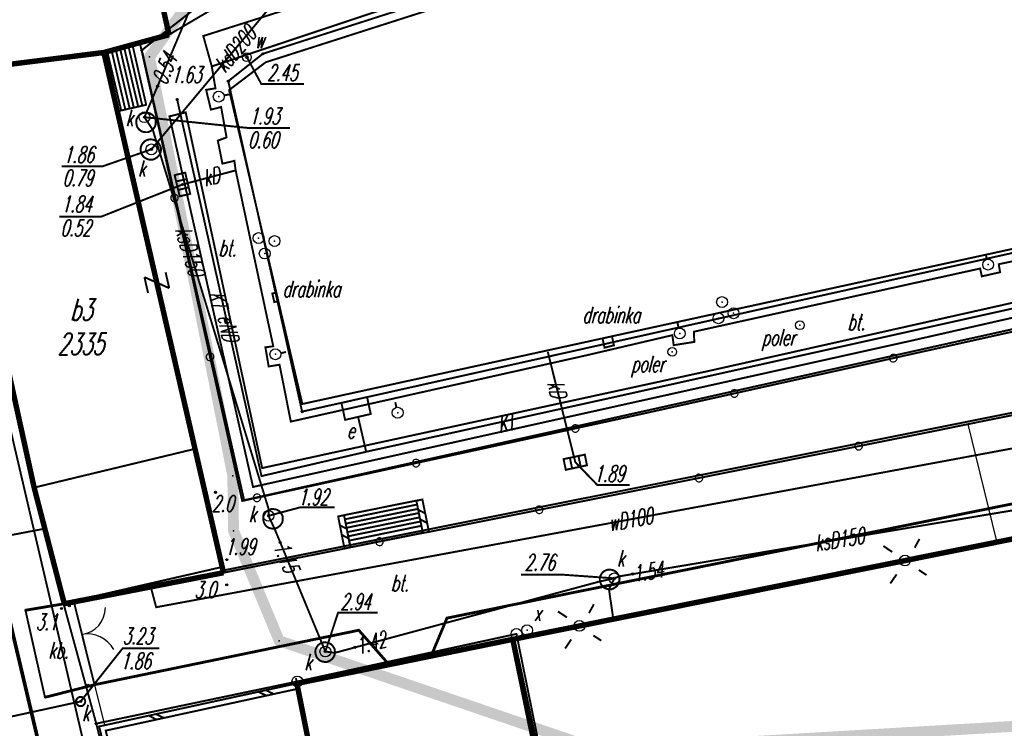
# Model space of a CAD drawing. Extents: x 6425777 to 6426103, y 6050596 to 6051176.
# Tile 62 of 72: x 6425816 to 6425862, y 6051007 to 6051040. Entities that reach past the tile are written whole.
import ezdxf

# ---------------------------------------------------------------- set-up
doc = ezdxf.new("R2010")
doc.units = 0
doc.header["$MEASUREMENT"] = 0
for name, pattern in [('BUR', [3, 2, -1]), ('GUZ', [1.5, 1, -0.5]), ('KOR', [4, 3, -1])]:
    doc.linetypes.add(name, pattern=pattern)
doc.layers.get('0').update_dxf_attribs({"linetype": 'CONTINUOUS'})
for name, color, linetype in [('202_punkt_graniczny', 7, 'CONTINUOUS'), ('203_punkt_graniczny', 7, 'CONTINUOUS'), ('218_kontur_uzytku_gruntowego', 96, 'GUZ'), ('219_dzialka_ewidencyjna', 7, 'CONTINUOUS'), ('312_budynek_ewidencyjny', 7, 'CONTINUOUS'), ('312_oznaczenie_budynku_ewidencyjnego', 7, 'CONTINUOUS'), ('312_oznaczenie_budynku_ewidencyjnego_Atr124', 7, 'CONTINUOUS'), ('320_blok___kondygnacja_nadziemna', 7, 'CONTINUOUS'), ('352_schody', 7, 'CONTINUOUS'), ('449_Sciana_oporowa_rysunek', 7, 'CONTINUOUS'), ('450_Sciana_oporowa_symb__osiowy', 7, 'CONTINUOUS'), ('622_Punkt_rzednej_przewodu_SKPOD', 36, 'CONTINUOUS'), ('622_Punkt_rzednej_przewodu_SKPOD_Atr2', 36, 'CONTINUOUS'), ('905_Brama_w_ogrodzeniu', 7, 'CONTINUOUS'), ('991_Przehaczenie', 7, 'CONTINUOUS'), ('GEO_KOM_inny_obiekt_zwiazany_z_woda', 7, 'CONTINUOUS'), ('GEO_KOM_kanal_technologiczny', 7, 'CONTINUOUS'), ('GEO_KOM_kratka_sciekowa', 36, 'CONTINUOUS'), ('GEO_KOM_kraweznik', 7, 'CONTINUOUS'), ('GEO_KOM_latarnia_na_scianie', 7, 'CONTINUOUS'), ('GEO_KOM_obszar_utwardzony', 7, 'KOR'), ('GEO_KOM_ogrodzenie', 7, 'CONTINUOUS'), ('GEO_KOM_poler', 7, 'CONTINUOUS'), ('GEO_KOM_rampa', 7, 'CONTINUOUS'), ('GEO_KOM_sciana_oporowa', 7, 'CONTINUOUS'), ('GEO_KOM_siec_k', 36, 'CONTINUOUS'), ('GEO_KOM_szafa_elektroenergetyczna', 1, 'CONTINUOUS'), ('Granica_Natura_2000', 70, 'BUR'), ('komora_podziemna___przewod_kanalizacyjny__powierzchnia_', 36, 'CONTINUOUS'), ('kraweznik__linia_', 7, 'CONTINUOUS'), ('odboj_lub_dalba__punkt_', 7, 'CONTINUOUS'), ('ogrodzenie_trwale__linia_', 7, 'CONTINUOUS'), ('poler__punkt_', 7, 'CONTINUOUS'), ('przewod_elektroenergetyczny__linia_', 1, 'CONTINUOUS'), ('przewod_elektroenergetyczny__linia__Atr1', 1, 'CONTINUOUS'), ('przewod_kanalizacyjny__linia_', 36, 'CONTINUOUS'), ('przewod_kanalizacyjny__linia__Atr1', 36, 'CONTINUOUS'), ('przewod_telekomunikacyjny__linia_', 30, 'CONTINUOUS'), ('przewod_wodociagowy__linia_', 5, 'CONTINUOUS'), ('przewod_wodociagowy__linia__Atr1', 5, 'CONTINUOUS'), ('punkt_o_okreslonej_wysokosci__siec_kanalizacyjna_', 36, 'CONTINUOUS'), ('punkt_o_okreslonej_wysokosci__siec_kanalizacyjna__Atr2', 36, 'CONTINUOUS'), ('punkt_o_okreslonej_wysokosci__siec_kanalizacyjna__Atr3', 36, 'CONTINUOUS'), ('punkt_o_okreslonej_wysokosci__siec_wodociagowa_', 5, 'CONTINUOUS'), ('punkt_o_okreslonej_wysokosci__siec_wodociagowa__Atr2', 5, 'CONTINUOUS'), ('punkt_wysokosciowy_naturalny', 7, 'CONTINUOUS'), ('punkt_wysokosciowy_naturalny_Atr2', 7, 'CONTINUOUS'), ('punkt_wysokosciowy_sztuczny', 7, 'CONTINUOUS'), ('punkt_wysokosciowy_sztuczny_Atr2', 7, 'CONTINUOUS'), ('tor_kolejowy__linia_', 7, 'CONTINUOUS'), ('wlaz___siec_kanalizacyjna__powierzchnia_', 7, 'CONTINUOUS'), ('wlaz___siec_kanalizacyjna__powierzchnia__Atr17', 7, 'CONTINUOUS'), ('wlaz___siec_niezidentyfikowana__powierzchnia_', 7, 'CONTINUOUS'), ('wlaz_okragly___siec_kanalizacyjna__punkt_', 7, 'CONTINUOUS'), ('wlaz_okragly___siec_kanalizacyjna__punkt__Atr17', 7, 'CONTINUOUS'), ('wlaz_okragly___siec_niezidentyfikowana__punkt_', 7, 'CONTINUOUS'), ('wlaz_okragly___siec_niezidentyfikowana__punkt__Atr17', 7, 'CONTINUOUS'), ('zasuwa___siec_wodociagowa__punkt_', 5, 'CONTINUOUS'), ('zasuwa___siec_wodociagowa__punkt__Atr17', 5, 'CONTINUOUS')]:
    doc.layers.add(name, color=color, linetype=linetype)
doc.styles.get("Standard").update_dxf_attribs({"font": 'simplex.shx', "width": 0.85})

# ---------------------------------------------------------------- blocks, each defined once
blk = doc.blocks.new('202')
at = {"color": 0, "linetype": 'Continuous'}
blk.add_circle((0, 0), 0.5, dxfattribs=at)
blk = doc.blocks.new('203')
at = {"color": 0, "linetype": 'Continuous'}
blk.add_circle((0, 0), 0.1, dxfattribs=at)
blk = doc.blocks.new('801')
at = {"color": 0, "linetype": 'Continuous'}
blk.add_circle((0, 0), 0.1, dxfattribs=at)

msp = doc.modelspace()

# ---------------------------------------------------------------- linework, layer by layer
for p in [(6425822.017, 6051038.683), (6425820.36, 6051038.23), (6425821.69, 6051038.53), (6425822.11, 6051038.34), (6425827.68, 6051038.17), (6425822.461, 6051038.025), (6425826.95, 6051038.01), (6425827.81, 6051037.78), (6425826.09, 6051036.91), (6425822.84, 6051036.68), (6425826.13, 6051036.5), (6425823.73, 6051036.09), (6425823.73, 6051036.07), (6425825.65, 6051036.2), (6425820.98, 6051035.52), (6425822.31, 6051035.82), (6425822.23, 6051035.25), (6425822.61, 6051034.68), (6425822.55, 6051033.77), (6425827.485, 6051029.685), (6425828.22, 6051029.545), (6425827.766, 6051028.97), (6425861.08, 6051028.46), (6425828.119, 6051027.13), (6425828.304, 6051027.173), (6425828.209, 6051026.734), (6425828.396, 6051026.778), (6425848.829, 6051026.738), (6425826.155, 6051026.047), (6425848.662, 6051025.989), (6425849.357, 6051026.217), (6425825.498, 6051025.901), (6425852.416, 6051025.667), (6425843.323, 6051025.063), (6425843.758, 6051025.159), (6425844.45, 6051025.31), (6425846.88, 6051025.29), (6425843.417, 6051024.634), (6425843.849, 6051024.744), (6425828.26, 6051024.33), (6425840.81, 6051024.41), (6425846.537, 6051024.442), (6425843.69, 6051022.32), (6425829.5, 6051022.04), (6425829.49, 6051021.69), (6425832.07, 6051021.44), (6425833.89, 6051021.64), (6425845.18, 6051021.592), (6425860.14, 6051021.11), (6425824.54, 6051019.97), (6425832.44, 6051019.84), (6425826.297, 6051018.739), (6425827.62, 6051018.72), (6425817.15, 6051018.19), (6425825.5, 6051017.97), (6425851.42, 6051017.99), (6425826.731, 6051017.574), (6425826.82, 6051017.61), (6425834.75, 6051017.59), (6425835.03, 6051017.64), (6425827.94, 6051016.89), (6425831.15, 6051016.86), (6425831.42, 6051016.92), (6425817.64, 6051016.3), (6425826.333, 6051016.198), (6425835.05, 6051016.11), (6425828.48, 6051015.66), (6425861.453, 6051015.789), (6425826.02, 6051014.87), (6425857.25, 6051014.83), (6425825.79, 6051014.53), (6425825.84, 6051014.37), (6425844.71, 6051014.21), (6425826.02, 6051013.71), (6425843.87, 6051014.01), (6425818.5, 6051012.86), (6425818.41, 6051012.62), (6425818.77, 6051012.74), (6425819.35, 6051011.43), (6425839.36, 6051011.45), (6425839.85, 6051011.62), (6425842.26, 6051011.82), (6425828.436, 6051011.135), (6425830.56, 6051010.64), (6425831.92, 6051010.83), (6425833.49, 6051010.04), (6425829.27, 6051009.26), (6425819.62, 6051009.09), (6425819.29, 6051008.34), (6425820.01, 6051007.32), (6425820.143, 6051007.188), (6425820.39, 6051007.25)]:
    msp.add_point(p)
at = {"color": 7}
for p in [(6425823.36, 6051039.05), (6425824.94, 6051038.99), (6425825.33, 6051037.59), (6425825.07, 6051036.51), (6425825.5, 6051036.58), (6425824.13, 6051035.47), (6425825.29, 6051035.6), (6425825.76, 6051035.72), (6425823.38, 6051035.29), (6425825.61, 6051034.17), (6425826.01, 6051034.32), (6425826.37, 6051033.24), (6425825.82, 6051033.11), (6425826.43, 6051032.8), (6425823.98, 6051032.15), (6425860.71, 6051028.28), (6425861.57, 6051028.48), (6425860.79, 6051027.92), (6425861.63, 6051028.11), (6425846.54, 6051025.21), (6425847.53, 6051025.37), (6425827.8, 6051024.65), (6425828.16, 6051024.7), (6425846.6, 6051024.75), (6425847.55, 6051024.9), (6425857.56, 6051024.96), (6425842.57, 6051024.28), (6425827.95, 6051023.77), (6425828.45, 6051023.85), (6425848.43, 6051023.61), (6425828.97, 6051021.23), (6425858.38, 6051020.75), (6425842.07, 6051019.36), (6425827.65, 6051019.09), (6425827.23, 6051018.22), (6425835.05, 6051016.1), (6425835.33, 6051016.15), (6425831.44, 6051015.38), (6425831.72, 6051015.44), (6425825.87, 6051014.27), (6425818.54, 6051012.84), (6425818.98, 6051012.93), (6425816.75, 6051012.54), (6425836.16, 6051012.18), (6425832.1, 6051011.62), (6425839.19, 6051011.2), (6425835.43, 6051010.43), (6425829.25, 6051009.17), (6425819.93, 6051009.11), (6425829.295, 6051008.924), (6425817.65, 6051008.53)]:
    msp.add_point(p, dxfattribs=at)
at = {"layer": '202_punkt_graniczny', "color": 7}
for p in [(6425839.36, 6051011.45), (6425829.27, 6051009.26)]:
    msp.add_point(p, dxfattribs=at)
at = {"layer": '203_punkt_graniczny', "color": 7}
for p in [(6425822.11, 6051038.34), (6425827.68, 6051038.17), (6425826.09, 6051036.91), (6425829.49, 6051021.69), (6425817.15, 6051018.19), (6425826.82, 6051017.61), (6425825.79, 6051014.53), (6425825.84, 6051014.37), (6425818.5, 6051012.86), (6425820.01, 6051007.32)]:
    msp.add_point(p, dxfattribs=at)
at = {"layer": '218_kontur_uzytku_gruntowego', "linetype": 'GUZ', "const_width": 0.09}
for points in [[(6425827.68, 6051038.17), (6425866.55, 6051050.63)], [(6425936.11, 6051045.51), (6425829.49, 6051021.69)], [(6425935.79, 6051041.87), (6425826.82, 6051017.61)], [(6425822.11, 6051038.34), (6425825.96, 6051041.35)], [(6425826.82, 6051017.61), (6425822.11, 6051038.34)], [(6425826.09, 6051036.91), (6425827.68, 6051038.17)], [(6425812.95, 6051037.3), (6425817.15, 6051018.19)], [(6425829.49, 6051021.69), (6425826.09, 6051036.91)], [(6425825.84, 6051014.37), (6425911.65, 6051031.53)], [(6425817.15, 6051018.19), (6425818.5, 6051012.86)], [(6425818.5, 6051012.86), (6425825.79, 6051014.53)], [(6425825.79, 6051014.53), (6425825.84, 6051014.37)], [(6425818.5, 6051012.86), (6425820.01, 6051007.32)], [(6425829.27, 6051009.26), (6425839.36, 6051011.45)], [(6425839.36, 6051011.45), (6425845.6, 6050980.7)], [(6425820.01, 6051007.32), (6425829.27, 6051009.26)], [(6425820.01, 6051007.32), (6425826.57, 6050981.13)]]:
    msp.add_lwpolyline(points, dxfattribs=at)
at = {"layer": '219_dzialka_ewidencyjna', "linetype": 'Continuous', "const_width": 0.09}
for points in [[(6425866.55, 6051050.63), (6425827.68, 6051038.17)], [(6425936.11, 6051045.51), (6425829.49, 6051021.69)], [(6425935.79, 6051041.87), (6425826.82, 6051017.61)], [(6425825.96, 6051041.35), (6425822.11, 6051038.34)], [(6425826.82, 6051017.61), (6425822.11, 6051038.34)], [(6425827.68, 6051038.17), (6425826.09, 6051036.91)], [(6425817.15, 6051018.19), (6425812.95, 6051037.3)], [(6425829.49, 6051021.69), (6425826.09, 6051036.91)], [(6425911.65, 6051031.53), (6425825.84, 6051014.37)], [(6425818.5, 6051012.86), (6425817.15, 6051018.19)], [(6425825.79, 6051014.53), (6425818.5, 6051012.86)], [(6425825.84, 6051014.37), (6425825.79, 6051014.53)], [(6425820.01, 6051007.32), (6425818.5, 6051012.86)], [(6425839.36, 6051011.45), (6425829.27, 6051009.26)], [(6425845.6, 6050980.7), (6425839.36, 6051011.45)], [(6425829.27, 6051009.26), (6425820.01, 6051007.32)], [(6425826.57, 6050981.13), (6425820.01, 6051007.32)]]:
    msp.add_lwpolyline(points, dxfattribs=at)
at = {"layer": '312_budynek_ewidencyjny', "linetype": 'Continuous', "const_width": 0.25}
for points in [[(6425820.93, 6051049.92), (6425823.36, 6051039.05)], [(6425823.36, 6051039.05), (6425820.36, 6051038.23)], [(6425812.95, 6051037.3), (6425820.36, 6051038.23)], [(6425820.36, 6051038.23), (6425825.87, 6051014.27)], [(6425817.15, 6051018.19), (6425812.95, 6051037.3)], [(6425839.19, 6051011.2), (6425899.17, 6051023.25)], [(6425818.54, 6051012.84), (6425817.15, 6051018.19)], [(6425825.87, 6051014.27), (6425818.54, 6051012.84)], [(6425829.25, 6051009.17), (6425839.19, 6051011.2)], [(6425843.09, 6050992.91), (6425839.19, 6051011.2)], [(6425839.19, 6051011.2), (6425845.46, 6050980.79)], [(6425835.28, 6050978.96), (6425829.25, 6051009.17)]]:
    msp.add_lwpolyline(points, dxfattribs=at)
at = {"layer": '320_blok___kondygnacja_nadziemna', "linetype": 'Continuous', "const_width": 0.09}
msp.add_lwpolyline([(6425824.54, 6051019.97), (6425817.15, 6051018.19)], dxfattribs=at)
at = {"layer": '352_schody', "linetype": 'Continuous', "const_width": 0.09}
for points in [[(6425820.36, 6051038.23), (6425821.69, 6051038.53)], [(6425820.98, 6051035.52), (6425820.36, 6051038.23)], [(6425820.52, 6051038.27), (6425821.16, 6051035.56)], [(6425820.72, 6051038.31), (6425821.35, 6051035.6)], [(6425820.91, 6051038.36), (6425821.55, 6051035.65)], [(6425821.11, 6051038.4), (6425821.74, 6051035.69)], [(6425821.3, 6051038.44), (6425821.94, 6051035.74)], [(6425821.5, 6051038.49), (6425822.13, 6051035.78)], [(6425821.69, 6051038.53), (6425822.31, 6051035.82)], [(6425822.31, 6051035.82), (6425820.98, 6051035.52)], [(6425834.75, 6051017.59), (6425831.42, 6051016.92)], [(6425831.46, 6051016.73), (6425834.79, 6051017.41)], [(6425835.05, 6051016.11), (6425834.75, 6051017.59)], [(6425831.42, 6051016.92), (6425831.72, 6051015.44)], [(6425831.5, 6051016.53), (6425834.83, 6051017.21)], [(6425831.54, 6051016.34), (6425834.87, 6051017.02)], [(6425831.58, 6051016.14), (6425834.91, 6051016.82)], [(6425831.62, 6051015.95), (6425834.95, 6051016.63)], [(6425831.66, 6051015.75), (6425834.98, 6051016.43)], [(6425831.72, 6051015.44), (6425835.05, 6051016.11)]]:
    msp.add_lwpolyline(points, dxfattribs=at)
at = {"layer": '449_Sciana_oporowa_rysunek', "linetype": 'Continuous', "const_width": 0.09}
for points in [[(6425949.78, 6050993.73), (6425939.78, 6051043.88), (6425935.92, 6051045.43), (6425893.43, 6051036.07), (6425868.96, 6051030.66), (6425844.45, 6051025.31), (6425829.5, 6051022.04), (6425826.13, 6051036.5), (6425827.81, 6051037.78), (6425855.71, 6051046.71), (6425866.76, 6051050.21), (6425872.72, 6051053.48), (6425877.55, 6051056.16), (6425895.48, 6051066), (6425909.5, 6051073.63)], [(6425838.2, 6051041.88), (6425825.33, 6051037.59), (6425825.5, 6051036.58), (6425825.07, 6051036.51), (6425825.29, 6051035.6), (6425825.76, 6051035.72), (6425826.01, 6051034.32), (6425825.61, 6051034.17), (6425825.82, 6051033.11), (6425826.37, 6051033.24), (6425826.43, 6051032.8), (6425828.16, 6051024.7), (6425827.8, 6051024.65), (6425827.95, 6051023.77), (6425828.45, 6051023.85), (6425828.97, 6051021.23), (6425842.57, 6051024.28), (6425846.54, 6051025.21), (6425846.6, 6051024.75), (6425847.55, 6051024.9), (6425847.53, 6051025.37), (6425860.71, 6051028.28), (6425860.79, 6051027.92), (6425861.63, 6051028.11), (6425861.57, 6051028.48), (6425865.78, 6051029.36)], [(6425834.834, 6051017.171), (6425835.159, 6051017.001)], [(6425831.229, 6051016.456), (6425831.543, 6051016.29)], [(6425834.923, 6051016.73), (6425835.247, 6051016.56)], [(6425831.315, 6051016.016), (6425831.631, 6051015.845)]]:
    msp.add_lwpolyline(points, dxfattribs=at)
for points in [[(6425835.05, 6051016.1), (6425834.75, 6051017.59), (6425835.03, 6051017.64), (6425835.33, 6051016.15)], [(6425831.71, 6051015.44), (6425831.42, 6051016.92), (6425831.15, 6051016.86), (6425831.44, 6051015.38)]]:
    msp.add_lwpolyline(points, close=True, dxfattribs=at)
at = {"layer": '450_Sciana_oporowa_symb__osiowy', "linetype": 'Continuous', "const_width": 0.09}
msp.add_lwpolyline([(6425829.205, 6051009.416), (6425829.295, 6051008.924)], dxfattribs=at)
at = {"layer": '622_Punkt_rzednej_przewodu_SKPOD', "linetype": 'Continuous'}
for centre in [(6425822.84, 6051036.68), (6425828.48, 6051015.66), (6425844.71, 6051014.21), (6425831.92, 6051010.83)]:
    msp.add_circle(centre, 0.05, dxfattribs=at)
at = {"layer": '905_Brama_w_ogrodzeniu', "linetype": 'Continuous'}
for centre, radius, start, end in [((6425819.188, 6051012.665), 1.247, 277.4912, 359.7904), ((6425819.576, 6051010.011), 1.437, 30.1934, 99.0594)]:
    msp.add_arc(centre, radius, start, end, dxfattribs=at)
at = {"layer": '905_Brama_w_ogrodzeniu', "color": 7}
msp.add_point((6425819.35, 6051011.43), dxfattribs=at)
at = {"layer": '991_Przehaczenie', "linetype": 'Continuous', "const_width": 0.09}
for points in [[(6425822.229, 6051027.883), (6425822.397, 6051027.152)], [(6425822.229, 6051027.883), (6425823.371, 6051027.377)], [(6425823.203, 6051028.108), (6425823.371, 6051027.377)]]:
    msp.add_lwpolyline(points, dxfattribs=at)
at = {"layer": 'GEO_KOM_inny_obiekt_zwiazany_z_woda', "linetype": 'Continuous', "const_width": 0.09}
for points in [[(6425828.304, 6051027.173), (6425828.396, 6051026.778), (6425828.209, 6051026.734), (6425828.119, 6051027.13)], [(6425843.323, 6051025.063), (6425843.758, 6051025.159), (6425843.849, 6051024.744), (6425843.417, 6051024.634)]]:
    msp.add_lwpolyline(points, close=True, dxfattribs=at)
at = {"layer": 'GEO_KOM_kanal_technologiczny', "linetype": 'Continuous', "const_width": 0.09}
for points in [[(6425865.9, 6051052.08), (6425860.93, 6051050.45), (6425824.94, 6051038.99), (6425825.33, 6051037.59), (6425838.2, 6051041.88), (6425838.09, 6051042.17), (6425838.98, 6051042.47), (6425839.18, 6051042.08), (6425852.54, 6051046.29), (6425852.49, 6051046.62), (6425853.5, 6051047.02), (6425853.67, 6051046.67), (6425866.41, 6051050.79)], [(6425913.79, 6051037.47), (6425881.92, 6051030.49), (6425857.56, 6051024.96), (6425827.23, 6051018.22), (6425825.498, 6051025.901), (6425823.38, 6051035.29), (6425824.13, 6051035.47), (6425826.155, 6051026.047), (6425827.65, 6051019.09), (6425848.43, 6051023.61), (6425875.37, 6051029.66), (6425899.12, 6051034.89), (6425914.35, 6051038.24)]]:
    msp.add_lwpolyline(points, dxfattribs=at)
at = {"layer": 'GEO_KOM_kratka_sciekowa', "linetype": 'Continuous', "const_width": 0.09}
for points in [[(6425823.622, 6051032.582), (6425823.851, 6051031.607), (6425824.338, 6051031.72), (6425824.108, 6051032.696), (6425823.622, 6051032.582)], [(6425823.69, 6051032.291), (6425824.178, 6051032.401)], [(6425823.782, 6051031.9), (6425824.268, 6051032.015)], [(6425842.507, 6051019.709), (6425841.531, 6051019.502), (6425841.631, 6051019.009), (6425842.608, 6051019.217), (6425842.507, 6051019.709)], [(6425841.923, 6051019.071), (6425841.821, 6051019.563)], [(6425842.319, 6051019.155), (6425842.215, 6051019.647)], [(6425842.07, 6051019.36), (6425843.079, 6051018.314), (6425844.573, 6051018.314)]]:
    msp.add_lwpolyline(points, dxfattribs=at)
at = {"layer": 'GEO_KOM_kraweznik', "linetype": 'Continuous', "const_width": 0.13}
for points in [[(6425816.75, 6051012.54), (6425818.54, 6051012.84)], [(6425833.49, 6051010.04), (6425832.1, 6051011.62), (6425819.93, 6051009.11), (6425817.65, 6051008.53)]]:
    msp.add_lwpolyline(points, dxfattribs=at)
at = {"layer": 'GEO_KOM_latarnia_na_scianie', "linetype": 'Continuous', "const_width": 0.09}
for points in [[(6425856.256, 6051015.501), (6425856.668, 6051015.221)], [(6425857.697, 6051015.42), (6425857.919, 6051015.826)], [(6425856.864, 6051014.192), (6425856.575, 6051013.774)], [(6425857.892, 6051014.397), (6425858.244, 6051014.162)], [(6425842.699, 6051012.41), (6425842.924, 6051012.816)], [(6425841.27, 6051012.488), (6425841.685, 6051012.208)], [(6425842.9, 6051011.378), (6425843.267, 6051011.141)], [(6425841.878, 6051011.195), (6425841.601, 6051010.777)]]:
    msp.add_lwpolyline(points, dxfattribs=at)
at = {"layer": 'GEO_KOM_latarnia_na_scianie', "linetype": 'Continuous'}
for centre in [(6425857.25, 6051014.83), (6425842.26, 6051011.82)]:
    msp.add_circle(centre, 0.25, dxfattribs=at)
at = {"layer": 'GEO_KOM_obszar_utwardzony', "linetype": 'KOR', "const_width": 0.09}
for points in [[(6425910.617, 6051036.116), (6425845.18, 6051021.592), (6425826.731, 6051017.574), (6425822.017, 6051038.683), (6425823.36, 6051039.05), (6425823.049, 6051040.442), (6425825.95, 6051041.375), (6425864.93, 6051053.904), (6425867.206, 6051055.147), (6425868.113, 6051055.643), (6425900.142, 6051072.877)], [(6425838.2, 6051041.88), (6425825.33, 6051037.59), (6425825.5, 6051036.58), (6425825.07, 6051036.51), (6425825.29, 6051035.6), (6425825.76, 6051035.72), (6425826.01, 6051034.32), (6425825.61, 6051034.17), (6425825.82, 6051033.11), (6425826.37, 6051033.24), (6425826.43, 6051032.8), (6425828.16, 6051024.7), (6425827.8, 6051024.65), (6425827.95, 6051023.77), (6425828.45, 6051023.85), (6425828.97, 6051021.23), (6425842.57, 6051024.28), (6425846.54, 6051025.21), (6425846.6, 6051024.75), (6425847.55, 6051024.9), (6425847.53, 6051025.37), (6425860.71, 6051028.28), (6425860.79, 6051027.92), (6425861.63, 6051028.11), (6425861.57, 6051028.48), (6425865.78, 6051029.36)], [(6425913.274, 6051021.452), (6425906.72, 6051020.36), (6425906.01, 6051024.32), (6425903.74, 6051025.71), (6425866, 6051018.21), (6425836.16, 6051012.18), (6425835.43, 6051010.43), (6425833.49, 6051010.04), (6425832.1, 6051011.62), (6425819.93, 6051009.11), (6425818.98, 6051012.93), (6425825.87, 6051014.27), (6425831.44, 6051015.38), (6425831.72, 6051015.44), (6425835.05, 6051016.1), (6425835.33, 6051016.15), (6425858.38, 6051020.75), (6425860.14, 6051021.11), (6425883.75, 6051025.86), (6425897.56, 6051028.58), (6425911.666, 6051031.448)]]:
    msp.add_lwpolyline(points, dxfattribs=at)
msp.add_lwpolyline([(6425819.93, 6051009.11), (6425817.65, 6051008.53), (6425816.75, 6051012.54), (6425818.54, 6051012.84), (6425818.98, 6051012.93)], close=True, dxfattribs=at)
at = {"layer": 'GEO_KOM_ogrodzenie', "linetype": 'Continuous'}
msp.add_lwpolyline([(6425822.017, 6051038.683), (6425823.576, 6051031.705), (6425823.576, 6051031.705, 1), (6425823.652, 6051031.363, 1), (6425823.576, 6051031.705), (6425823.652, 6051031.363), (6425825.21, 6051024.385), (6425825.21, 6051024.385, 1), (6425825.286, 6051024.044, 1), (6425825.21, 6051024.385), (6425825.286, 6051024.044), (6425826.731, 6051017.574), (6425826.731, 6051017.574), (6425827.24, 6051017.685), (6425827.24, 6051017.685, 1), (6425827.582, 6051017.759, 1), (6425827.24, 6051017.685), (6425827.582, 6051017.759), (6425834.568, 6051019.281), (6425834.568, 6051019.281, 1), (6425834.91, 6051019.355, 1), (6425834.568, 6051019.281), (6425834.91, 6051019.355), (6425841.897, 6051020.877), (6425841.897, 6051020.877, 1), (6425842.239, 6051020.951, 1), (6425841.897, 6051020.877), (6425842.239, 6051020.951), (6425845.18, 6051021.592), (6425845.18, 6051021.592), (6425849.221, 6051022.489), (6425849.221, 6051022.489, 1), (6425849.563, 6051022.565, 1), (6425849.221, 6051022.489), (6425849.563, 6051022.565), (6425856.543, 6051024.114), (6425856.543, 6051024.114, 1), (6425856.885, 6051024.19, 1), (6425856.543, 6051024.114), (6425856.885, 6051024.19), (6425863.865, 6051025.739)], format="xyb", dxfattribs=at)
for points in [[(6425860.14, 6051021.11), (6425861.453, 6051015.789)], [(6425819.93, 6051009.11), (6425820.39, 6051007.25)]]:
    msp.add_lwpolyline(points, dxfattribs=at)
at = {"layer": 'GEO_KOM_poler', "linetype": 'Continuous'}
for centre in [(6425852.416, 6051025.667), (6425846.537, 6051024.442)]:
    msp.add_circle(centre, 0.2, dxfattribs=at)
at = {"layer": 'GEO_KOM_rampa', "linetype": 'Continuous', "const_width": 0.09}
msp.add_lwpolyline([(6425826.581, 6050981.079), (6425830.732, 6050981.976), (6425834.515, 6050982.794), (6425829.25, 6051009.17), (6425820.143, 6051007.188), (6425823.897, 6050991.967), (6425824.427, 6050989.813)], close=True, dxfattribs=at)
at = {"layer": 'GEO_KOM_sciana_oporowa', "linetype": 'Continuous', "const_width": 0.09}
msp.add_lwpolyline([(6425820.143, 6051007.188), (6425829.25, 6051009.17), (6425829.295, 6051008.924), (6425820.446, 6051006.996), (6425824.135, 6050992.026), (6425823.897, 6050991.967)], close=True, dxfattribs=at)
for points in [[(6425827.48, 6051008.785), (6425827.844, 6051008.608)], [(6425827.817, 6051008.858), (6425828.186, 6051008.682)], [(6425822.758, 6051007.757), (6425823.128, 6051007.58)], [(6425822.433, 6051007.686), (6425822.78, 6051007.505)]]:
    msp.add_lwpolyline(points, dxfattribs=at)
at = {"layer": 'Granica_Natura_2000', "linetype": 'BUR', "const_width": 0.5}
msp.add_lwpolyline([(6425939.527, 6050928.249), (6425947.323, 6050987.893), (6425940.584, 6051032.582), (6425931.387, 6051035.502), (6425915.116, 6051034.25), (6425900.392, 6051032.52), (6425891.739, 6051032.397), (6425888.272, 6051025.724), (6425890.397, 6051019.14), (6425889.502, 6051010.993), (6425870.209, 6051007.657), (6425847.335, 6051006.321), (6425842.754, 6051006.256), (6425828.436, 6051011.135), (6425826.333, 6051016.198), (6425826.297, 6051018.739), (6425822.461, 6051038.025), (6425825.454, 6051042.14), (6425864.969, 6051053.888), (6425899.813, 6051073.214), (6425869.011, 6051127.727), (6425860.401, 6051124.552), (6425847.335, 6051148.688)], dxfattribs=at)
at = {"layer": 'komora_podziemna___przewod_kanalizacyjny__powierzchnia_', "linetype": 'Continuous', "const_width": 0.09}
for points in [[(6425822.47, 6051034.59), (6425822.55, 6051034.64), (6425822.63, 6051034.7), (6425822.68, 6051034.77), (6425822.73, 6051034.86), (6425822.75, 6051034.95), (6425822.75, 6051035.04), (6425822.74, 6051035.14), (6425822.7, 6051035.22), (6425822.65, 6051035.3), (6425822.58, 6051035.37), (6425822.5, 6051035.42), (6425822.41, 6051035.45), (6425822.32, 6051035.46), (6425822.22, 6051035.46), (6425822.13, 6051035.43), (6425822.05, 6051035.39), (6425821.97, 6051035.33), (6425821.92, 6051035.25), (6425821.87, 6051035.17), (6425821.85, 6051035.07), (6425821.85, 6051034.98), (6425821.87, 6051034.89), (6425821.9, 6051034.8), (6425821.95, 6051034.72), (6425822.02, 6051034.65), (6425822.1, 6051034.6), (6425822.19, 6051034.57), (6425822.28, 6051034.56), (6425822.38, 6051034.56)], [(6425822.43, 6051033.3), (6425822.53, 6051033.29), (6425822.63, 6051033.3), (6425822.72, 6051033.34), (6425822.8, 6051033.39), (6425822.87, 6051033.45), (6425822.93, 6051033.53), (6425822.97, 6051033.62), (6425822.99, 6051033.72), (6425822.99, 6051033.82), (6425822.96, 6051033.91), (6425822.92, 6051034), (6425822.86, 6051034.08), (6425822.79, 6051034.14), (6425822.7, 6051034.19), (6425822.61, 6051034.22), (6425822.51, 6051034.23), (6425822.42, 6051034.22), (6425822.32, 6051034.19), (6425822.24, 6051034.14), (6425822.17, 6051034.07), (6425822.11, 6051033.99), (6425822.07, 6051033.9), (6425822.05, 6051033.8), (6425822.06, 6051033.7), (6425822.08, 6051033.61), (6425822.12, 6051033.52), (6425822.18, 6051033.44), (6425822.25, 6051033.38), (6425822.34, 6051033.33)], [(6425827.9, 6051017.13), (6425827.82, 6051017.07), (6425827.77, 6051016.99), (6425827.72, 6051016.91), (6425827.7, 6051016.81), (6425827.7, 6051016.72), (6425827.72, 6051016.63), (6425827.75, 6051016.54), (6425827.8, 6051016.46), (6425827.87, 6051016.39), (6425827.95, 6051016.34), (6425828.04, 6051016.31), (6425828.13, 6051016.3), (6425828.23, 6051016.3), (6425828.32, 6051016.33), (6425828.4, 6051016.38), (6425828.48, 6051016.44), (6425828.53, 6051016.51), (6425828.58, 6051016.6), (6425828.6, 6051016.69), (6425828.6, 6051016.78), (6425828.59, 6051016.88), (6425828.55, 6051016.96), (6425828.5, 6051017.04), (6425828.43, 6051017.11), (6425828.35, 6051017.16), (6425828.26, 6051017.19), (6425828.17, 6051017.2), (6425828.07, 6051017.2), (6425827.98, 6051017.17)], [(6425843.82, 6051013.54), (6425843.9, 6051013.59), (6425843.98, 6051013.65), (6425844.03, 6051013.72), (6425844.08, 6051013.81), (6425844.1, 6051013.9), (6425844.1, 6051013.99), (6425844.09, 6051014.09), (6425844.05, 6051014.17), (6425844, 6051014.25), (6425843.93, 6051014.32), (6425843.85, 6051014.37), (6425843.76, 6051014.4), (6425843.67, 6051014.41), (6425843.57, 6051014.41), (6425843.48, 6051014.38), (6425843.4, 6051014.34), (6425843.32, 6051014.28), (6425843.27, 6051014.2), (6425843.22, 6051014.12), (6425843.2, 6051014.02), (6425843.2, 6051013.93), (6425843.22, 6051013.84), (6425843.25, 6051013.75), (6425843.3, 6051013.67), (6425843.37, 6051013.6), (6425843.45, 6051013.55), (6425843.54, 6051013.52), (6425843.63, 6051013.51), (6425843.73, 6051013.51)], [(6425830.72, 6051010.19), (6425830.8, 6051010.24), (6425830.88, 6051010.3), (6425830.93, 6051010.37), (6425830.98, 6051010.46), (6425831, 6051010.55), (6425831, 6051010.64), (6425830.99, 6051010.74), (6425830.95, 6051010.82), (6425830.9, 6051010.9), (6425830.83, 6051010.97), (6425830.75, 6051011.02), (6425830.66, 6051011.05), (6425830.57, 6051011.06), (6425830.47, 6051011.06), (6425830.38, 6051011.03), (6425830.3, 6051010.99), (6425830.22, 6051010.93), (6425830.17, 6051010.85), (6425830.12, 6051010.77), (6425830.1, 6051010.67), (6425830.1, 6051010.58), (6425830.12, 6051010.49), (6425830.15, 6051010.4), (6425830.2, 6051010.32), (6425830.27, 6051010.25), (6425830.35, 6051010.2), (6425830.44, 6051010.17), (6425830.53, 6051010.16), (6425830.63, 6051010.16)]]:
    msp.add_lwpolyline(points, close=True, dxfattribs=at)
at = {"layer": 'kraweznik__linia_', "linetype": 'Continuous', "const_width": 0.13}
msp.add_lwpolyline([(6425906.01, 6051024.32), (6425903.74, 6051025.71), (6425866, 6051018.21), (6425836.16, 6051012.18), (6425835.43, 6051010.43)], dxfattribs=at)
at = {"layer": 'odboj_lub_dalba__punkt_', "linetype": 'Continuous'}
for centre in [(6425827.485, 6051029.685), (6425828.22, 6051029.545), (6425827.766, 6051028.97), (6425848.829, 6051026.738), (6425849.357, 6051026.217), (6425848.662, 6051025.989)]:
    msp.add_circle(centre, 0.25, dxfattribs=at)
at = {"layer": 'ogrodzenie_trwale__linia_', "linetype": 'Continuous'}
msp.add_lwpolyline([(6425825.87, 6051014.27), (6425832.882, 6051015.668), (6425832.882, 6051015.668, 1), (6425833.225, 6051015.736, 1), (6425832.882, 6051015.668), (6425833.225, 6051015.736), (6425840.237, 6051017.134), (6425840.237, 6051017.134, 1), (6425840.581, 6051017.202, 1), (6425840.237, 6051017.134), (6425840.581, 6051017.202), (6425847.593, 6051018.6), (6425847.593, 6051018.6, 1), (6425847.936, 6051018.668, 1), (6425847.593, 6051018.6), (6425847.936, 6051018.668), (6425854.948, 6051020.066), (6425854.948, 6051020.066, 1), (6425855.291, 6051020.134, 1), (6425854.948, 6051020.066), (6425855.291, 6051020.134), (6425858.38, 6051020.75), (6425858.38, 6051020.75), (6425862.302, 6051021.54)], format="xyb", dxfattribs=at)
msp.add_lwpolyline([(6425819.93, 6051009.11), (6425818.98, 6051012.93)], dxfattribs=at)
at = {"layer": 'poler__punkt_', "linetype": 'Continuous', "const_width": 0.09}
for points in [[(6425825.893, 6051036.252), (6425826.14, 6051036.304)], [(6425861.023, 6051028.703), (6425860.967, 6051028.945)], [(6425846.828, 6051025.535), (6425846.777, 6051025.777)], [(6425828.504, 6051024.382), (6425828.75, 6051024.434)], [(6425833.832, 6051021.884), (6425833.779, 6051022.124)]]:
    msp.add_lwpolyline(points, dxfattribs=at)
at = {"layer": 'poler__punkt_', "linetype": 'Continuous'}
for centre in [(6425825.65, 6051036.2), (6425861.08, 6051028.46), (6425846.88, 6051025.29), (6425828.26, 6051024.33), (6425833.89, 6051021.64)]:
    msp.add_circle(centre, 0.25, dxfattribs=at)
at = {"layer": 'poler__punkt_', "color": 7}
for p in [(6425825.65, 6051036.2), (6425861.08, 6051028.46), (6425846.88, 6051025.29), (6425828.26, 6051024.33), (6425833.89, 6051021.64)]:
    msp.add_point(p, dxfattribs=at)
at = {"layer": 'przewod_elektroenergetyczny__linia_', "linetype": 'Continuous', "const_width": 0.09}
msp.add_lwpolyline([(6425823.73, 6051036.09), (6425827.62, 6051018.72), (6425832.44, 6051019.84), (6425832.07, 6051021.44), (6425832.44, 6051019.84), (6425843.69, 6051022.32), (6425866.8, 6051027.46), (6425866.57, 6051028.82), (6425866.8, 6051027.46), (6425887.56, 6051032.08), (6425892.87, 6051033.28), (6425892.57, 6051034.58), (6425892.87, 6051033.28), (6425892.87, 6051033.28), (6425913.27, 6051037.73), (6425913.03, 6051039.05)], dxfattribs=at)
at = {"layer": 'przewod_kanalizacyjny__linia_', "linetype": 'Continuous', "const_width": 0.09}
for points in [[(6425822.55, 6051033.77), (6425829.67, 6051042.3), (6425829.64, 6051042.75), (6425829.3, 6051042.7), (6425820.93, 6051049.92)], [(6425828.38, 6051049.58), (6425828.01, 6051048.92), (6425822.23, 6051035.25)], [(6425823.36, 6051039.05), (6425829.64, 6051042.75)], [(6425822.23, 6051035.25), (6425822.61, 6051034.68), (6425827.96, 6051017.16), (6425827.94, 6051016.89), (6425828.22, 6051016.3), (6425830.56, 6051010.64), (6425831, 6051010.58), (6425843.21, 6051013.87), (6425843.87, 6051014.01), (6425844.08, 6051014.1), (6425862.92, 6051017.26), (6425863.16, 6051017.21), (6425863.76, 6051017.33), (6425889.27, 6051022.15), (6425889.58, 6051022.21), (6425890.15, 6051022.35), (6425896.87, 6051023.59), (6425897.33, 6051022.91)], [(6425823.98, 6051032.15), (6425826.43, 6051032.8)], [(6425840.81, 6051024.41), (6425842.07, 6051019.36)], [(6425843.82, 6051012.13), (6425843.62, 6051013.51), (6425843.87, 6051014.01)], [(6425804.63, 6051005.14), (6425819.29, 6051008.34)]]:
    msp.add_lwpolyline(points, dxfattribs=at)
at = {"layer": 'przewod_telekomunikacyjny__linia_', "linetype": 'Continuous', "const_width": 0.09}
msp.add_lwpolyline([(6425819.77, 6051004.97), (6425814.93, 6051025.71), (6425811.3, 6051041.84), (6425806.87, 6051061.79), (6425806.432, 6051064.161)], dxfattribs=at)
at = {"layer": 'przewod_wodociagowy__linia_', "linetype": 'Continuous', "const_width": 0.09}
for points in [[(6425822.52, 6051013.62), (6425822.77, 6051012.68), (6425851.42, 6051017.99), (6425895.13, 6051026.12), (6425895.81, 6051022.57)], [(6425805.26, 6051013.93), (6425817.64, 6051016.3)]]:
    msp.add_lwpolyline(points, dxfattribs=at)
at = {"layer": 'punkt_o_okreslonej_wysokosci__siec_kanalizacyjna_', "color": 34}
for p in [(6425822.23, 6051035.25), (6425822.55, 6051033.77), (6425823.98, 6051032.15), (6425827.94, 6051016.89), (6425843.87, 6051014.01), (6425830.56, 6051010.64), (6425819.29, 6051008.34)]:
    msp.add_point(p, dxfattribs=at)
at = {"layer": 'punkt_o_okreslonej_wysokosci__siec_kanalizacyjna__Atr2', "linetype": 'Continuous', "const_width": 0.09}
for points in [[(6425822.23, 6051035.25), (6425827.04, 6051034.75), (6425828.931, 6051034.75)], [(6425822.55, 6051033.77), (6425820.31, 6051032.99), (6425818.414, 6051032.99)], [(6425823.98, 6051032.15), (6425820.24, 6051030.67), (6425818.312, 6051030.67)], [(6425827.94, 6051016.89), (6425829.405, 6051017.281), (6425830.996, 6051017.281)], [(6425843.87, 6051014.01), (6425841.46, 6051014.18), (6425839.564, 6051014.18)], [(6425830.56, 6051010.64), (6425831.146, 6051012.43), (6425832.964, 6051012.43)], [(6425819.29, 6051008.34), (6425821.22, 6051010.78), (6425822.92, 6051010.78)]]:
    msp.add_lwpolyline(points, dxfattribs=at)
at = {"layer": 'punkt_o_okreslonej_wysokosci__siec_wodociagowa_', "color": 5}
msp.add_point((6425826.95, 6051038.01), dxfattribs=at)
at = {"layer": 'punkt_o_okreslonej_wysokosci__siec_wodociagowa__Atr2', "linetype": 'Continuous', "const_width": 0.09}
msp.add_lwpolyline([(6425826.95, 6051038.01), (6425827.61, 6051036.78), (6425829.57, 6051036.78)], dxfattribs=at)
at = {"layer": 'punkt_wysokosciowy_naturalny', "color": 7}
for p in [(6425825.5, 6051017.97), (6425826.02, 6051013.71), (6425818.41, 6051012.62)]:
    msp.add_point(p, dxfattribs=at)
at = {"layer": 'punkt_wysokosciowy_sztuczny', "linetype": 'Continuous'}
for centre in [(6425823.73, 6051036.07), (6425826.02, 6051014.87), (6425818.77, 6051012.74), (6425819.62, 6051009.09)]:
    msp.add_circle(centre, 0.045, dxfattribs=at)
at = {"layer": 'tor_kolejowy__linia_', "linetype": 'Continuous', "const_width": 0.17}
msp.add_lwpolyline([(6425859.78, 6050841.59), (6425851.71, 6050877.33), (6425846.68, 6050899.52), (6425843.65, 6050912.01), (6425840.22, 6050927.17), (6425838.21, 6050935.28), (6425835.89, 6050943.48), (6425833.2, 6050951.84), (6425828.65, 6050964.96), (6425822.17, 6050986.03), (6425815.97, 6051012.31), (6425811.83, 6051031.02)], dxfattribs=at)
at = {"layer": 'wlaz___siec_kanalizacyjna__powierzchnia_', "linetype": 'Continuous', "const_width": 0.09}
msp.add_lwpolyline([(6425819.5, 6051008.34), (6425819.5, 6051008.38), (6425819.48, 6051008.42), (6425819.46, 6051008.46), (6425819.43, 6051008.49), (6425819.4, 6051008.52), (6425819.36, 6051008.54), (6425819.31, 6051008.55), (6425819.27, 6051008.55), (6425819.23, 6051008.54), (6425819.18, 6051008.52), (6425819.15, 6051008.49), (6425819.12, 6051008.46), (6425819.1, 6051008.42), (6425819.08, 6051008.38), (6425819.08, 6051008.34), (6425819.08, 6051008.29), (6425819.1, 6051008.25), (6425819.12, 6051008.21), (6425819.15, 6051008.18), (6425819.18, 6051008.15), (6425819.23, 6051008.13), (6425819.27, 6051008.13), (6425819.31, 6051008.13), (6425819.36, 6051008.13), (6425819.4, 6051008.15), (6425819.43, 6051008.18), (6425819.46, 6051008.21), (6425819.48, 6051008.25), (6425819.5, 6051008.29)], close=True, dxfattribs=at)
at = {"layer": 'wlaz___siec_niezidentyfikowana__powierzchnia_', "linetype": 'Continuous', "const_width": 0.09}
msp.add_lwpolyline([(6425831.3, 6051022.09), (6425831.47, 6051021.31), (6425832.65, 6051021.58), (6425832.48, 6051022.36)], close=True, dxfattribs=at)
at = {"layer": 'wlaz_okragly___siec_kanalizacyjna__punkt_', "linetype": 'Continuous'}
for centre in [(6425822.23, 6051035.25), (6425822.55, 6051033.77), (6425827.94, 6051016.89), (6425843.87, 6051014.01), (6425830.56, 6051010.64)]:
    msp.add_circle(centre, 0.25, dxfattribs=at)
at = {"layer": 'wlaz_okragly___siec_niezidentyfikowana__punkt_', "linetype": 'Continuous'}
msp.add_circle((6425839.85, 6051011.62), 0.25, dxfattribs=at)
at = {"layer": 'zasuwa___siec_wodociagowa__punkt_', "linetype": 'Continuous'}
msp.add_circle((6425826.95, 6051038.01), 0.2, dxfattribs=at)
at = {"layer": 'zasuwa___siec_wodociagowa__punkt_', "color": 7}
msp.add_point((6425826.95, 6051038.01), dxfattribs=at)

# ---------------------------------------------------------------- block references
at = {"layer": '202_punkt_graniczny', "color": 7, "linetype": 'Continuous', "xscale": 0.5, "yscale": 0.5, "zscale": 0.5}
for p in [(6425839.36, 6051011.45), (6425829.27, 6051009.26)]:
    msp.add_blockref('202', p, dxfattribs=at)
at = {"layer": '203_punkt_graniczny', "color": 7, "linetype": 'Continuous', "xscale": 0.5, "yscale": 0.5, "zscale": 0.5}
for p in [(6425822.11, 6051038.34), (6425827.68, 6051038.17), (6425826.09, 6051036.91), (6425829.49, 6051021.69), (6425817.15, 6051018.19), (6425826.82, 6051017.61), (6425825.79, 6051014.53), (6425825.84, 6051014.37), (6425818.5, 6051012.86), (6425820.01, 6051007.32)]:
    msp.add_blockref('203', p, dxfattribs=at)
at = {"layer": 'punkt_o_okreslonej_wysokosci__siec_kanalizacyjna_', "color": 34, "linetype": 'Continuous', "xscale": 0.5, "yscale": 0.5, "zscale": 0.5}
for p in [(6425822.23, 6051035.25), (6425822.55, 6051033.77), (6425823.98, 6051032.15), (6425827.94, 6051016.89), (6425843.87, 6051014.01), (6425830.56, 6051010.64), (6425819.29, 6051008.34)]:
    msp.add_blockref('801', p, dxfattribs=at)
at = {"layer": 'punkt_o_okreslonej_wysokosci__siec_wodociagowa_', "color": 5, "linetype": 'Continuous', "xscale": 0.5, "yscale": 0.5, "zscale": 0.5, "rotation": 180}
msp.add_blockref('801', (6425826.95, 6051038.01), dxfattribs=at)
at = {"layer": 'punkt_wysokosciowy_naturalny', "color": 7, "linetype": 'Continuous', "xscale": 0.5, "yscale": 0.5, "zscale": 0.5, "rotation": 180}
msp.add_blockref('801', (6425825.5, 6051017.97), dxfattribs=at)
at = {"layer": 'punkt_wysokosciowy_naturalny', "color": 7, "linetype": 'Continuous', "xscale": 0.5, "yscale": 0.5, "zscale": 0.5}
for p in [(6425826.02, 6051013.71), (6425818.41, 6051012.62)]:
    msp.add_blockref('801', p, dxfattribs=at)

# ---------------------------------------------------------------- texts
at = {"layer": '312_oznaczenie_budynku_ewidencyjnego', "oblique": 15, "width": 0.62}
msp.add_text('2335', height=1, dxfattribs=at).set_placement((6425818.24, 6051024.31))
at = {"layer": '312_oznaczenie_budynku_ewidencyjnego_Atr124', "oblique": 15, "width": 0.62}
msp.add_text('b3', height=1, dxfattribs=at).set_placement((6425818.8, 6051025.88))
at = {"layer": '622_Punkt_rzednej_przewodu_SKPOD_Atr2', "oblique": 15, "width": 0.62}
for s, rotation, p in [('0.54', 67.1, (6425823.231, 6051036.686)), ('1.15', 292.5, (6425828.153, 6051015.498)), ('1.54', 9.5, (6425844.795, 6051013.837)), ('1.42', 15.1, (6425832.075, 6051010.496))]:
    msp.add_text(s, height=0.75, rotation=rotation, dxfattribs=at).set_placement(p)
at = {"layer": 'GEO_KOM_inny_obiekt_zwiazany_z_woda', "oblique": 15, "width": 0.62}
for p in [(6425828.593, 6051026.967), (6425842.397, 6051025.768)]:
    msp.add_text('drabinka', height=0.75, dxfattribs=at).set_placement(p)
at = {"layer": 'GEO_KOM_kanal_technologiczny', "oblique": 15, "width": 0.62}
for rotation, p in [(281.9, (6425825.181, 6051027.149)), (12.4, (6425838.585, 6051020.701))]:
    msp.add_text('KT', height=0.75, rotation=rotation, dxfattribs=at).set_placement(p)
at = {"layer": 'GEO_KOM_kratka_sciekowa', "oblique": 15, "width": 0.62}
msp.add_text('1.89', height=0.75, dxfattribs=at).set_placement((6425842.94, 6051018.46))
at = {"layer": 'GEO_KOM_obszar_utwardzony', "oblique": 15, "width": 0.62}
for s, p in [('bt.', (6425825.638, 6051028.845)), ('bt.', (6425854.595, 6051025.441)), ('bt.', (6425833.578, 6051013.415)), ('kb.', (6425817.808, 6051010.325))]:
    msp.add_text(s, height=0.75, dxfattribs=at).set_placement(p)
at = {"layer": 'GEO_KOM_poler', "oblique": 15, "width": 0.62}
for p in [(6425850.657, 6051024.732), (6425844.64, 6051023.511)]:
    msp.add_text('poler', height=0.75, dxfattribs=at).set_placement(p)
at = {"layer": 'GEO_KOM_siec_k', "oblique": 15, "width": 0.62}
msp.add_text('kD', height=0.75, rotation=13.7, dxfattribs=at).set_placement((6425825.021, 6051032.062))
at = {"layer": 'GEO_KOM_szafa_elektroenergetyczna', "oblique": 15, "width": 0.62}
msp.add_text('e', height=0.75, dxfattribs=at).set_placement((6425831.553, 6051020.445))
at = {"layer": 'przewod_elektroenergetyczny__linia__Atr1', "oblique": 15, "width": 0.62}
msp.add_text('eND', height=0.75, rotation=282.6, dxfattribs=at).set_placement((6425825.594, 6051026.068))
at = {"layer": 'przewod_kanalizacyjny__linia__Atr1', "oblique": 15, "width": 0.62}
for s, rotation, p in [('kdD200', 50.1, (6425825.947, 6051037.249)), ('ksD150', 287, (6425823.631, 6051030.07)), ('kD', 284, (6425840.776, 6051023.009)), ('ksD150', 9.5, (6425853.158, 6051015.245))]:
    msp.add_text(s, height=0.75, rotation=rotation, dxfattribs=at).set_placement(p)
at = {"layer": 'przewod_wodociagowy__linia__Atr1', "oblique": 15, "width": 0.62}
msp.add_text('wD100', height=0.75, rotation=10.5, dxfattribs=at).set_placement((6425843.668, 6051016.171))
at = {"layer": 'punkt_o_okreslonej_wysokosci__siec_kanalizacyjna__Atr2', "oblique": 15, "width": 0.62}
for s, p in [('1.93', (6425827.065, 6051034.925)), ('1.86', (6425818.505, 6051033.153)), ('1.84', (6425818.412, 6051030.874)), ('1.92', (6425829.302, 6051017.38)), ('2.76', (6425839.74, 6051014.37)), ('2.94', (6425831.253, 6051012.556)), ('3.23', (6425821.22, 6051010.98))]:
    msp.add_text(s, height=0.75, dxfattribs=at).set_placement(p)
at = {"layer": 'punkt_o_okreslonej_wysokosci__siec_kanalizacyjna__Atr3', "oblique": 15, "width": 0.62}
for s, p in [('0.60', (6425826.999, 6051033.829)), ('0.79', (6425818.459, 6051032.076)), ('0.52', (6425818.365, 6051029.771)), ('1.86', (6425821.13, 6051009.83))]:
    msp.add_text(s, height=0.75, dxfattribs=at).set_placement(p)
at = {"layer": 'punkt_o_okreslonej_wysokosci__siec_wodociagowa__Atr2', "oblique": 15, "width": 0.62}
msp.add_text('2.45', height=0.75, dxfattribs=at).set_placement((6425827.883, 6051036.922))
at = {"layer": 'punkt_wysokosciowy_naturalny_Atr2', "oblique": 15, "width": 0.62}
for s, p in [('2.0', (6425825.341, 6051017.08)), ('3.0', (6425824.521, 6051013.11)), ('3.1', (6425817.22, 6051011.63))]:
    msp.add_text(s, height=0.75, dxfattribs=at).set_placement(p)
at = {"layer": 'punkt_wysokosciowy_sztuczny_Atr2', "oblique": 15, "width": 0.62}
for s, p in [('1.63', (6425823.463, 6051036.836)), ('1.99', (6425825.939, 6051015.095))]:
    msp.add_text(s, height=0.75, dxfattribs=at).set_placement(p)
at = {"layer": 'wlaz___siec_kanalizacyjna__powierzchnia__Atr17', "oblique": 15, "width": 0.62}
msp.add_text('k', height=0.75, dxfattribs=at).set_placement((6425819.36, 6051007.43))
at = {"layer": 'wlaz_okragly___siec_kanalizacyjna__punkt__Atr17', "oblique": 15, "width": 0.62}
for p in [(6425821.366, 6051034.839), (6425821.932, 6051032.513), (6425827.035, 6051016.599), (6425843.993, 6051014.559), (6425829.595, 6051009.776)]:
    msp.add_text('k', height=0.75, dxfattribs=at).set_placement(p)
at = {"layer": 'wlaz_okragly___siec_niezidentyfikowana__punkt__Atr17', "oblique": 15, "width": 0.62}
msp.add_text('x', height=0.75, dxfattribs=at).set_placement((6425840.157, 6051012.048))
at = {"layer": 'zasuwa___siec_wodociagowa__punkt__Atr17', "oblique": 15, "width": 0.62}
msp.add_text('w', height=0.75, dxfattribs=at).set_placement((6425827.313, 6051038.434))

doc.saveas('drawing.dxf')
